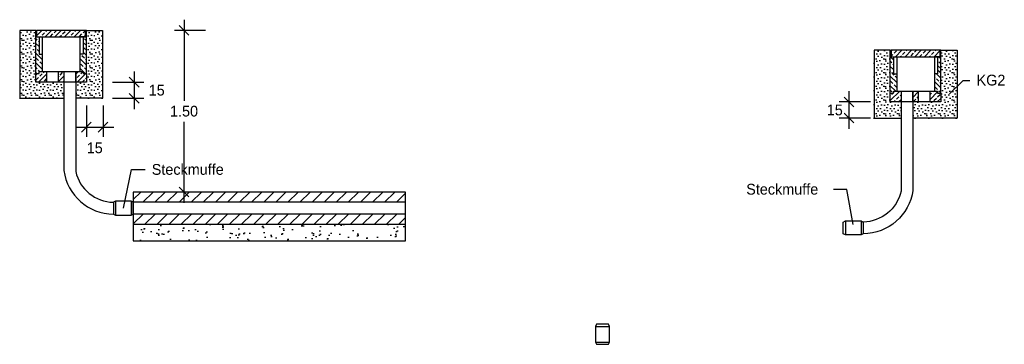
# Model space of a CAD drawing. Header units: metres. Extents: x -8 to 484, y -254 to 116.
# Tile 99 of 172: x 147 to 156, y 109 to 112. Entities that reach past the tile are written whole.
import ezdxf
from ezdxf import colors
from ezdxf.entities.mleader import LeaderData, LeaderLine
from ezdxf.math import Vec2, Vec3

# ---------------------------------------------------------------- set-up
doc = ezdxf.new("R2010")
doc.units = ezdxf.units.M
for name, color, linetype in [('GTU_P', 1, 'Continuous'), ('GTU_P_Bemaßung', 1, 'Continuous'), ('GTU_P_Beschriftung', 1, 'Continuous')]:
    doc.layers.add(name, color=color, linetype=linetype)
doc.styles.add('PROVI', font='PROVI.SHX')
doc.dimstyles.new('1zu50', dxfattribs={"dimscale": 0.5, "dimtxt": 0.2, "dimasz": 0.18, "dimexe": 0.18, "dimexo": 0.02, "dimgap": 0.09, "dimtad": 0, "dimtih": 1, "dimtoh": 1, "dimzin": 4, "dimdsep": 46, "dimtxsty": 'PROVI', "dimblk1": 'OBLIQUE', "dimblk2": 'OBLIQUE', "dimsah": 1, "dimcen": 0.3, "dimdle": 0.2, "dimclrd": 256, "dimclre": 256, "dimclrt": 256, "dimadec": 0, "dimazin": 0, "dimtfac": 1, "dimtdec": 4, "dimtofl": 0, "dimtmove": 2, "dimatfit": 3, "dimldrblk": 'NONE', "dimfxl": 0.4, "dimfxlon": 1, "dimtfill": 1, "dimtfillclr": 256, "dimtolj": 1, "dimtzin": 0, "dimlwd": -1, "dimlwe": -1, "dimarcsym": 0})
doc.dimstyles.new('1zu50 (cm)', dxfattribs={"dimscale": 0.5, "dimtxt": 0.2, "dimasz": 0.18, "dimexe": 0.18, "dimexo": 0.02, "dimgap": 0.09, "dimtad": 0, "dimtih": 1, "dimtoh": 1, "dimdec": 0, "dimlfac": 100, "dimzin": 4, "dimdsep": 46, "dimtxsty": 'PROVI', "dimblk1": 'OBLIQUE', "dimblk2": 'OBLIQUE', "dimsah": 1, "dimcen": 0.3, "dimdle": 0.2, "dimclrd": 256, "dimclre": 256, "dimclrt": 256, "dimadec": 0, "dimazin": 0, "dimtfac": 1, "dimtdec": 4, "dimtofl": 0, "dimtmove": 2, "dimatfit": 3, "dimldrblk": 'NONE', "dimfxl": 0.4, "dimfxlon": 1, "dimtfill": 1, "dimtfillclr": 256, "dimtolj": 1, "dimtzin": 0, "dimlwd": -1, "dimlwe": -1, "dimarcsym": 0})
pattern_1 = [(45, (-40.98976, 10.93253), (-0.04490128, 0.04490128), []), (45, (-40.94486, 10.93253), (-0.04490128, 0.04490128), [0.03175, -0.015875])]

# ---------------------------------------------------------------- blocks, each defined once
blk = doc.blocks.new('GTU_Kls Typ 2')
h = blk.add_hatch()
h.set_pattern_fill('ANSI33', color=256, scale=0.01, angle=156.54218)
h.set_pattern_definition([(135, (-40.98976, 10.93253), (-0.04490128, -0.04490128), []), (135, (-40.98976, 10.977434), (-0.04490128, -0.04490128), [0.03175, -0.015875])])
h.paths.add_polyline_path([(0.175, -0.22), (0.205, -0.22), (0.205, -0.06), (0.2275, -0.06), (0.2275, 0), (0.235, 0), (0.235, -0.4), (0.205, -0.4), (0.205, -0.38), (0.175, -0.38)])
h.paths.add_polyline_path([(-0.235, 0), (-0.2275, 0), (-0.2275, -0.06), (-0.205, -0.06), (-0.205, -0.22), (-0.175, -0.22), (-0.175, -0.38), (-0.205, -0.38), (-0.205, -0.4), (-0.235, -0.4)])
h = blk.add_hatch()
h.set_pattern_fill('ANSI33', color=256, scale=0.01, angle=66.54218)
h.set_pattern_definition(pattern_1)
h.paths.add_polyline_path([(0.235, -0.48), (0.235, -0.4), (0.205, -0.4), (0.205, -0.38), (0.135, -0.38), (0.135, -0.472, 0.414214), (0.143, -0.48)])
h.paths.add_polyline_path([(-0.205, -0.38), (-0.205, -0.4), (-0.235, -0.4), (-0.235, -0.48), (-0.143, -0.48, 0.414214), (-0.135, -0.472), (-0.135, -0.38)])
h.paths.add_polyline_path([(0.22, -0.06), (0.2275, 0), (-0.2275, 0), (-0.22, -0.06)])
h = blk.add_hatch()
h.set_pattern_fill('ANSI33', color=256, scale=0.01, angle=66.54218)
h.set_pattern_definition(pattern_1)
h.paths.add_polyline_path([(0.025, -0.472, -0.414214), (0.017, -0.48), (0, -0.48), (-0.017, -0.48, -0.414214), (-0.025, -0.472), (-0.025, -0.38), (0, -0.38), (0.025, -0.38)])
at = {"flags": 128}
for points in [[(-0.235, -0.4), (-0.235, 0), (-0.2275, 0), (-0.2275, -0.06), (-0.175, -0.06), (-0.175, -0.38)], [(0.2275, 0), (-0.2275, 0), (-0.2275, -0.06), (0.2275, -0.06), (0.2275, 0)], [(0.235, -0.4), (0.235, 0), (0.2275, 0), (0.2275, -0.06), (0.175, -0.06), (0.175, -0.38)], [(-0.205, -0.06), (-0.205, -0.22), (-0.175, -0.22)], [(0.205, -0.06), (0.205, -0.22), (0.175, -0.22)]]:
    blk.add_lwpolyline(points, dxfattribs=at)
blk.add_lwpolyline([(-0.235, -0.48), (-0.235, -0.4), (-0.205, -0.4), (-0.205, -0.38), (0, -0.38), (0.205, -0.38), (0.205, -0.4), (0.235, -0.4), (0.235, -0.48), (0.113, -0.48), (0.017, -0.48), (0, -0.48), (-0.017, -0.48), (-0.113, -0.48)], close=True, dxfattribs=at)
for points in [[(-0.135, -0.38), (-0.135, -0.472, -0.414214), (-0.143, -0.48)], [(-0.017, -0.48, -0.414214), (-0.025, -0.472), (-0.025, -0.38)], [(0.025, -0.38), (0.025, -0.472, -0.414214), (0.017, -0.48)], [(0.143, -0.48, -0.414214), (0.135, -0.472), (0.135, -0.38)]]:
    blk.add_lwpolyline(points, format="xyb", dxfattribs=at)
blk = doc.blocks.new('_None')
blk = doc.blocks.new('_OBLIQUE')
at = {"color": 0, "linetype": 'ByBlock'}
blk.add_line((-0.5, -0.5), (0.5, 0.5), dxfattribs=at)
blk = doc.blocks.new('*D420')
at = {"layer": 'Defpoints', "color": 0, "linetype": 'Continuous'}
for p in [(147.8729, 111.4341), (148.0229, 111.2841), (148.3161, 111.2841)]:
    blk.add_point(p, dxfattribs=at)
at = {"layer": 'GTU_P_Bemaßung', "linetype": 'Continuous'}
for p, q in [((148.3161, 111.5341), (148.3161, 111.1841)), ((148.1161, 111.4341), (148.4061, 111.4341)), ((148.1161, 111.2841), (148.4061, 111.2841))]:
    blk.add_line(p, q, dxfattribs=at)
at = {"layer": 'GTU_P_Bemaßung', "linetype": 'Continuous', "xscale": 0.09, "yscale": 0.09, "zscale": 0.09}
for p, rotation in [((148.3161, 111.4341), 90), ((148.3161, 111.2841), 270)]:
    blk.add_blockref('_OBLIQUE', p, dxfattribs=dict(at, rotation=rotation))
at = {"layer": 'GTU_P_Bemaßung', "linetype": 'Continuous', "insert": (148.5258, 111.3591), "char_height": 0.1, "attachment_point": 5, "style": 'PROVI', "bg_fill": 3, "box_fill_scale": 1.1, "bg_fill_color": 256, "bg_fill_true_color": 13158600, "bg_fill_transparency": 0}
blk.add_mtext('\\A1;15', dxfattribs=at)
blk = doc.blocks.new('*D421')
at = {"layer": 'Defpoints', "color": 0, "linetype": 'Continuous'}
for p in [(147.8729, 111.4341), (148.0275, 111.4341), (148.0275, 111.0161)]:
    blk.add_point(p, dxfattribs=at)
at = {"layer": 'GTU_P_Bemaßung', "linetype": 'Continuous'}
for p, q in [((147.8729, 111.2161), (147.8729, 110.9261)), ((148.0275, 111.2161), (148.0275, 110.9261)), ((147.7729, 111.0161), (148.1275, 111.0161))]:
    blk.add_line(p, q, dxfattribs=at)
at = {"layer": 'GTU_P_Bemaßung', "linetype": 'Continuous', "xscale": 0.09, "yscale": 0.09, "zscale": 0.09, "rotation": 180}
blk.add_blockref('_OBLIQUE', (147.8729, 111.0161), dxfattribs=at)
at = {"layer": 'GTU_P_Bemaßung', "linetype": 'Continuous', "xscale": 0.09, "yscale": 0.09, "zscale": 0.09}
blk.add_blockref('_OBLIQUE', (148.0275, 111.0161), dxfattribs=at)
at = {"layer": 'GTU_P_Bemaßung', "linetype": 'Continuous', "insert": (147.9502, 110.8237), "char_height": 0.1, "attachment_point": 5, "style": 'PROVI', "bg_fill": 3, "box_fill_scale": 1.1, "bg_fill_color": 256, "bg_fill_true_color": 13158600, "bg_fill_transparency": 0}
blk.add_mtext('\\A1;15', dxfattribs=at)
blk = doc.blocks.new('*D422')
at = {"layer": 'Defpoints', "color": 0, "linetype": 'Continuous'}
for p in [(149.0699, 111.9141), (148.7794, 110.4141), (149.0425, 110.4141)]:
    blk.add_point(p, dxfattribs=at)
at = {"layer": 'GTU_P_Bemaßung', "linetype": 'Continuous'}
for p, q in [((148.7794, 112.0141), (148.7794, 111.2614)), ((148.9794, 111.9141), (148.6894, 111.9141)), ((148.7794, 110.3141), (148.7794, 111.0668)), ((148.9794, 110.4141), (148.6894, 110.4141))]:
    blk.add_line(p, q, dxfattribs=at)
at = {"layer": 'GTU_P_Bemaßung', "linetype": 'Continuous', "xscale": 0.09, "yscale": 0.09, "zscale": 0.09}
for p, rotation in [((148.7794, 111.9141), 90), ((148.7794, 110.4141), 270)]:
    blk.add_blockref('_OBLIQUE', p, dxfattribs=dict(at, rotation=rotation))
at = {"layer": 'GTU_P_Bemaßung', "linetype": 'Continuous', "insert": (148.7794, 111.1641), "char_height": 0.1, "attachment_point": 5, "style": 'PROVI', "bg_fill": 3, "box_fill_scale": 1.1, "bg_fill_color": 256, "bg_fill_true_color": 13158600, "bg_fill_transparency": 0}
blk.add_mtext('\\A1;1.50', dxfattribs=at)
blk = doc.blocks.new('*D423')
at = {"layer": 'Defpoints', "color": 0, "linetype": 'Continuous'}
for p in [(155.3393, 111.2504), (155.1893, 111.1004)]:
    blk.add_point(p, dxfattribs=at)
at = {"layer": 'GTU_P_Bemaßung', "linetype": 'Continuous'}
for p, q in [((154.9555, 111.3504), (154.9555, 111.0004)), ((155.1555, 111.2504), (154.8655, 111.2504)), ((155.1555, 111.1004), (154.8655, 111.1004))]:
    blk.add_line(p, q, dxfattribs=at)
at = {"layer": 'GTU_P_Bemaßung', "linetype": 'Continuous', "xscale": 0.09, "yscale": 0.09, "zscale": 0.09}
for p, rotation in [((154.9555, 111.2504), 90), ((154.9555, 111.1004), 270)]:
    blk.add_blockref('_OBLIQUE', p, dxfattribs=dict(at, rotation=rotation))
at = {"layer": 'GTU_P_Bemaßung', "linetype": 'Continuous', "insert": (154.824, 111.1754), "char_height": 0.1, "attachment_point": 5, "style": 'PROVI', "bg_fill": 3, "box_fill_scale": 1.1, "bg_fill_color": 256, "bg_fill_true_color": 13158600, "bg_fill_transparency": 0}
blk.add_mtext('\\A1;15', dxfattribs=at)
at = {"layer": 'Defpoints', "color": 0, "linetype": 'Continuous'}
blk.add_point((154.9555, 111.1004), dxfattribs=at)

msp = doc.modelspace()

# ---------------------------------------------------------------- hatches: boundary and pattern name
at = {"layer": 'GTU_P', "linetype": 'Continuous'}
h = msp.add_hatch(dxfattribs=at)
h.set_pattern_fill('DOTS2', color=256, scale=0.005, angle=180, style=0)
h.set_pattern_definition([(180, (10.49648, 33.97413), (-2e-17, -0.127), [0, -0.127]), (180, (10.45584, 33.97159), (-2e-17, -0.127), [0, -0.127]), (180, (10.4787, 33.94365), (-2e-17, -0.127), [0, -0.127]), (180, (10.45076, 33.92333), (-2e-17, -0.127), [0, -0.127]), (180, (10.48378, 33.91571), (-2e-17, -0.127), [0, -0.127]), (180, (10.47362, 33.88523), (-2e-17, -0.127), [0, -0.127]), (180, (10.4914, 33.86237), (-2e-17, -0.127), [0, -0.127]), (180, (10.45076, 33.86491), (-2e-17, -0.127), [0, -0.127]), (180, (10.42028, 33.85983), (-2e-17, -0.127), [0, -0.127]), (180, (10.40504, 33.89031), (-2e-17, -0.127), [0, -0.127]), (180, (10.37964, 33.89285), (-2e-17, -0.127), [0, -0.127]), (180, (10.37964, 33.93857), (-2e-17, -0.127), [0, -0.127]), (180, (10.4025, 33.95381), (-2e-17, -0.127), [0, -0.127]), (180, (10.43806, 33.94619), (-2e-17, -0.127), [0, -0.127]), (180, (10.4152, 33.92333), (-2e-17, -0.127), [0, -0.127]), (180, (10.43806, 33.90047), (-2e-17, -0.127), [0, -0.127]), (180, (10.38472, 33.97159), (-2e-17, -0.127), [0, -0.127])])
h.paths.add_polyline_path([(147.4029, 111.9141), (147.2529, 111.9141), (147.2529, 111.2841), (147.6629, 111.2841), (147.6629, 111.4341), (147.6549, 111.4341), (147.6379, 111.4341), (147.6209, 111.4341), (147.5249, 111.4341), (147.4029, 111.4341), (147.4029, 111.5141)])
h.paths.add_polyline_path([(148.0229, 111.9141), (147.8729, 111.9141), (147.8729, 111.5141), (147.8729, 111.4341), (147.7729, 111.4341), (147.7729, 111.2841), (148.0229, 111.2841)])
h = msp.add_hatch(dxfattribs=at)
h.set_pattern_fill('DOTS2', color=256, scale=0.005, style=0)
h.set_pattern_definition([(0, (136.87934, -692.13583), (0, 0.127), [0, -0.127]), (0, (136.91998, -692.13329), (0, 0.127), [0, -0.127]), (0, (136.89712, -692.10535), (0, 0.127), [0, -0.127]), (0, (136.92506, -692.08503), (0, 0.127), [0, -0.127]), (0, (136.89204, -692.07741), (0, 0.127), [0, -0.127]), (0, (136.9022, -692.04693), (0, 0.127), [0, -0.127]), (0, (136.88442, -692.02407), (0, 0.127), [0, -0.127]), (0, (136.92506, -692.02661), (0, 0.127), [0, -0.127]), (0, (136.95554, -692.02153), (0, 0.127), [0, -0.127]), (0, (136.97078, -692.05201), (0, 0.127), [0, -0.127]), (0, (136.99618, -692.05455), (0, 0.127), [0, -0.127]), (0, (136.99618, -692.10027), (0, 0.127), [0, -0.127]), (0, (136.97332, -692.11551), (0, 0.127), [0, -0.127]), (0, (136.93776, -692.10789), (0, 0.127), [0, -0.127]), (0, (136.96062, -692.08503), (0, 0.127), [0, -0.127]), (0, (136.93776, -692.06217), (0, 0.127), [0, -0.127]), (0, (136.9911, -692.13329), (0, 0.127), [0, -0.127])])
h.paths.add_polyline_path([(155.1893, 111.1004), (155.4393, 111.1004), (155.4393, 111.2504), (155.3393, 111.2504), (155.3393, 111.3304), (155.3393, 111.7304), (155.1893, 111.7304)])
h.paths.add_polyline_path([(155.1893, 111.7304), (155.3393, 111.7304), (155.3393, 111.7304), (155.1893, 111.7304)])
h.paths.add_polyline_path([(155.5493, 111.2504), (155.5493, 111.1004), (155.6578, 111.1004), (155.5993, 111.2504), (155.5913, 111.2504), (155.5573, 111.2504)])
h.paths.add_polyline_path([(155.8093, 111.7304), (155.8093, 111.3304), (155.8093, 111.2504), (155.5993, 111.2504), (155.6578, 111.1004), (155.9593, 111.1004), (155.9593, 111.7304)])
h.paths.add_polyline_path([(155.8093, 111.7304), (155.9593, 111.7304), (155.9593, 111.7304)])
at = {"layer": 'GTU_P'}
h = msp.add_hatch(dxfattribs=at)
h.set_pattern_fill('ANSI31', color=256, scale=0.025, style=0)
h.set_pattern_definition([(45, (133.219176, -113.53701), (-0.0561266, 0.0561266), [])])
h.paths.add_polyline_path([(148.3084, 110.2091), (148.3084, 110.1141), (150.837, 110.1141), (150.837, 110.2091)])
h.paths.add_polyline_path([(148.3084, 110.4141), (148.3084, 110.3191), (150.837, 110.3191), (150.837, 110.4141)])
h = msp.add_hatch(dxfattribs=at)
h.set_pattern_fill('SCREED', color=256, scale=0.02, angle=45, style=0)
h.set_pattern_definition([(45, (142.88785, 28.56085), (0.5388154, 0.8980256), [-0.127, 0, -0.381, 0]), (45, (142.87887, 28.56983), (0.5388154, 0.8980256), [-0.0508, 0, -0.1778, 0, -0.09144, 0, -0.381, 0]), (45, (142.8699, 28.5788), (0.5388154, 0.8980256), [-0.0254, 0, -0.127, 0, -0.127, 0, -0.2794, 0, -0.09144, 0]), (45, (142.8609, 28.5878), (0.5388154, 0.8980256), [-0.09144, 0, -0.4064, 0]), (45, (142.85193, 28.59677), (0.5388154, 0.8980256), [-0.3048, 0, -0.3048, 0]), (45, (142.84295, 28.60575), (0.5388154, 0.8980256), [-0.4318, 0]), (45, (142.83397, 28.61473), (0.5388154, 0.8980256), [-0.127, 0, -0.5588, 0]), (45, (142.825, 28.6237), (0.5388154, 0.8980256), [-0.1778, 0, -0.1016, 0]), (45, (142.816, 28.6327), (0.5388154, 0.8980256), [-0.254, 0]), (45, (142.79805, 28.65065), (0.5388154, 0.8980256), [-0.03556, 0, -0.381, 0, -0.2286, 0]), (45, (142.78907, 28.65963), (0.5388154, 0.8980256), [-0.0508, 0, -0.00508, 0, -0.127, 0]), (45, (142.7801, 28.66861), (0.5388154, 0.8980256), [-0.0254, 0, -0.3302, 0, -0.381, 0]), (45, (142.7711, 28.6776), (0.5388154, 0.8980256), [-0.254, 0]), (45, (142.76213, 28.68657), (0.5388154, 0.8980256), [-0.127, 0, -0.5334, 0]), (45, (142.74417, 28.70453), (0.5388154, 0.8980256), [-0.6096, 0]), (45, (142.7352, 28.71351), (0.5388154, 0.8980256), [-0.127, 0, -0.01016, 0, -0.1778, 0]), (45, (142.7262, 28.7225), (0.5388154, 0.8980256), [-0.03556, 0, -0.254, 0, -0.1016, 0, -0.1778, 0, -0.2032, 0]), (45, (142.71723, 28.73147), (0.5388154, 0.8980256), [-0.0762, 0, -0.1016, 0, -0.254, 0, -0.01016, 0, -0.127, 0]), (45, (142.70825, 28.74046), (0.5388154, 0.8980256), [-0.254, 0])])
h.paths.add_polyline_path([(148.3084, 110.1141), (148.3084, 109.9646), (150.837, 109.9662), (150.837, 110.1141)])

# ---------------------------------------------------------------- linework, layer by layer
for p, q in [((148.143, 110.3297), (148.143, 110.1991)), ((148.2883, 110.3297), (148.2883, 110.1991)), ((150.837, 110.3191), (148.3084, 110.3191)), ((150.837, 110.2091), (148.3084, 110.2091)), ((154.9235, 110.146), (154.9235, 110.0154)), ((155.0687, 110.146), (155.0687, 110.0154)), ((152.6, 109.1654), (152.7306, 109.1654)), ((152.6, 109.0201), (152.7306, 109.0201))]:
    msp.add_line(p, q, dxfattribs=at)
at = {"layer": 'GTU_P', "linetype": 'Continuous'}
for points in [[(147.4029, 111.9141), (147.2529, 111.9141), (147.2529, 111.2841), (147.6629, 111.2841)], [(147.8729, 111.9141), (148.0229, 111.9141), (148.0229, 111.2841), (147.7729, 111.2841)], [(155.3393, 111.7304), (155.1893, 111.7304), (155.1893, 111.1004), (155.4393, 111.1004)], [(155.8093, 111.7304), (155.9593, 111.7304), (155.9593, 111.1004), (155.5493, 111.1004)]]:
    msp.add_lwpolyline(points, dxfattribs=at)
for points in [[(147.6629, 111.5341), (147.6629, 110.6131, 0.371558), (148.1229, 110.2091)], [(147.7729, 111.5341), (147.7729, 110.6051, 0.347307), (148.1229, 110.3191)], [(155.4393, 111.3504), (155.4393, 110.4214, -0.346562), (155.0889, 110.1354)], [(155.5493, 111.3504), (155.5493, 110.4294, -0.370985), (155.0889, 110.0254)]]:
    msp.add_lwpolyline(points, format="xyb", dxfattribs=at)
at = {"layer": 'GTU_P'}
for points in [[(150.837, 110.4141), (148.3084, 110.4141), (148.3084, 109.9615), (150.837, 109.9615)], [(148.143, 110.1991), (148.2883, 110.1991), (148.3084, 110.2091), (148.3084, 110.3191), (148.2883, 110.3297), (148.143, 110.3297), (148.1229, 110.3191), (148.1229, 110.2091)], [(155.0687, 110.0154), (154.9235, 110.0154), (154.9033, 110.0254), (154.9033, 110.1354), (154.9235, 110.146), (155.0687, 110.146), (155.0889, 110.1354), (155.0889, 110.0254)], [(152.7306, 109.0201), (152.7306, 109.1654), (152.7206, 109.1856), (152.6106, 109.1856), (152.6, 109.1654), (152.6, 109.0201), (152.6106, 109), (152.7206, 109)]]:
    msp.add_lwpolyline(points, close=True, dxfattribs=at)
msp.add_lwpolyline([(148.3084, 110.1141), (150.837, 110.1141)], dxfattribs=at)

# ---------------------------------------------------------------- block references
at = {"layer": 'GTU_P', "linetype": 'Continuous'}
for p in [(147.6379, 111.9141), (155.5743, 111.7304)]:
    msp.add_blockref('GTU_Kls Typ 2', p, dxfattribs=at)

# ---------------------------------------------------------------- next in the draw order: dimensions: what is measured, and where the dimension line sits
at = {"layer": 'GTU_P_Bemaßung', "linetype": 'Continuous'}
dim = msp.add_linear_dim(base=(148.3161, 111.2841), p1=(147.8729, 111.4341), p2=(148.0229, 111.2841), angle=90, dimstyle='1zu50 (cm)', dxfattribs=at)
dim.commit()
dim.dimension.update_dxf_attribs({"geometry": '*D420', "text_midpoint": (148.5258, 111.3591)})
dim = msp.add_linear_dim(base=(154.9555, 111.1004), p1=(155.3393, 111.2504), p2=(155.1893, 111.1004), angle=90, dimstyle='1zu50 (cm)', dxfattribs=at)
dim.commit()
dim.dimension.update_dxf_attribs({"geometry": '*D423', "text_midpoint": (154.824, 111.1754), "dimtype": 160})

# ---------------------------------------------------------------- next in the draw order: leaders
at = {"layer": 'GTU_P_Beschriftung', "linetype": 'Continuous'}
ml = msp.add_multileader_mtext('Standard', dxfattribs=at)
ml.set_content('KG2', color=256, style='PROVI')
ml.set_leader_properties(color=256, linetype='ByLayer', lineweight=-1)
ml.set_arrow_properties(name='NONE')
ml.build(insert=Vec2(0, 0))
ml.multileader.update_dxf_attribs({"dogleg_length": 0.125, "arrow_head_size": 0.0625, "scale": 0.05})
ctx = ml.context
ctx.base_point, ctx.scale, ctx.char_height, ctx.arrow_head_size, ctx.landing_gap_size, ctx.plane_origin = Vec3(156.0783, 111.451), 0.05, 0.1, 0.0625, 0.0625, Vec3(135.6353, -689.6562)
notes = []
notes.append((ctx, [(0, (1, 1, 0), (156.0158, 111.451), (1, 0), 0.0625, [(0, [(155.889, 111.3246)], 0, [])])]))
ctx.mtext.insert = Vec3(156.1408, 111.5031)
ctx.mtext.has_bg_fill, ctx.mtext.bg_color, ctx.mtext.bg_scale_factor, ctx.mtext.bg_transparency, ctx.mtext.use_window_bg_color = 1, -1027028792, 1, 0, 1
ml = msp.add_multileader_mtext('Standard', dxfattribs=at)
ml.set_content('Steckmuffe', color=256, style='PROVI')
ml.set_leader_properties(color=256, linetype='ByLayer', lineweight=-1)
ml.set_arrow_properties(name='NONE')
ml.build(insert=Vec2(0, 0))
ml.multileader.update_dxf_attribs({"dogleg_length": 0.125, "arrow_head_size": 0.0625, "scale": 0.05})
ctx = ml.context
ctx.base_point, ctx.scale, ctx.char_height, ctx.arrow_head_size, ctx.landing_gap_size, ctx.plane_origin = Vec3(148.417, 110.6222), 0.05, 0.1, 0.0625, 0.0625, Vec3(130.1785, -690.1041)
notes.append((ctx, [(0, (1, 1, 0), (148.292, 110.6222), (1, 0), 0.125, [(0, [(148.2156, 110.2644)], 0, [])])]))
ctx.mtext.insert = Vec3(148.4795, 110.6739)
ctx.mtext.has_bg_fill, ctx.mtext.bg_color, ctx.mtext.bg_scale_factor, ctx.mtext.bg_transparency, ctx.mtext.use_window_bg_color = 1, -1027028792, 1, 0, 1
ml = msp.add_multileader_mtext('Standard', dxfattribs=at)
ml.set_content('Steckmuffe', color=256, style='PROVI')
ml.set_leader_properties(color=256, linetype='ByLayer', lineweight=-1)
ml.set_arrow_properties(name='NONE')
ml.build(insert=Vec2(0, 0))
ml.multileader.update_dxf_attribs({"dogleg_length": 0.125, "arrow_head_size": 0.0625, "scale": 0.05})
ctx = ml.context
ctx.base_point, ctx.scale, ctx.char_height, ctx.arrow_head_size, ctx.landing_gap_size, ctx.plane_origin = Vec3(153.9389, 110.4385), 0.05, 0.1, 0.0625, 0.0625, Vec3(135.1657, -690.2554)
notes.append((ctx, [(0, (1, 1, 0), (154.9374, 110.4385), (-1, 0), 0.125, [(0, [(154.9961, 110.1131)], 0, [])])]))
ctx.mtext.insert = Vec3(154.0014, 110.4901)
ctx.mtext.has_bg_fill, ctx.mtext.bg_color, ctx.mtext.bg_scale_factor, ctx.mtext.bg_transparency, ctx.mtext.use_window_bg_color = 1, -1027028792, 1, 0, 1
for ctx, leaders in notes:
    for number, flags, end, landing, length, lines in leaders:
        leader = LeaderData()
        leader.index, (leader.has_last_leader_line, leader.has_dogleg_vector, leader.attachment_direction) = number, flags
        leader.last_leader_point, leader.dogleg_vector, leader.dogleg_length = Vec3(end), Vec3(landing), length
        for number, points, colour, breaks in lines:
            line = LeaderLine()
            line.index, line.vertices, line.color, line.breaks = number, Vec3.list(points), colors.encode_raw_color(colour), breaks
            leader.lines.append(line)
        ctx.leaders.append(leader)

# ---------------------------------------------------------------- next in the draw order: dimensions: what is measured, and where the dimension line sits
at = {"layer": 'GTU_P_Bemaßung', "linetype": 'Continuous'}
dim = msp.add_linear_dim(base=(148.7794, 110.4141), p1=(149.0699, 111.9141), p2=(149.0425, 110.4141), angle=90, dimstyle='1zu50', dxfattribs=at)
dim.commit()
dim.dimension.update_dxf_attribs({"geometry": '*D422', "text_midpoint": (148.7794, 111.1641)})
dim = msp.add_linear_dim(base=(148.0275, 111.0161), p1=(147.8729, 111.4341), p2=(148.0275, 111.4341), dimstyle='1zu50 (cm)', dxfattribs=at)
dim.commit()
dim.dimension.update_dxf_attribs({"geometry": '*D421', "text_midpoint": (147.9502, 110.8237), "dimtype": 160})

doc.saveas('drawing.dxf')
